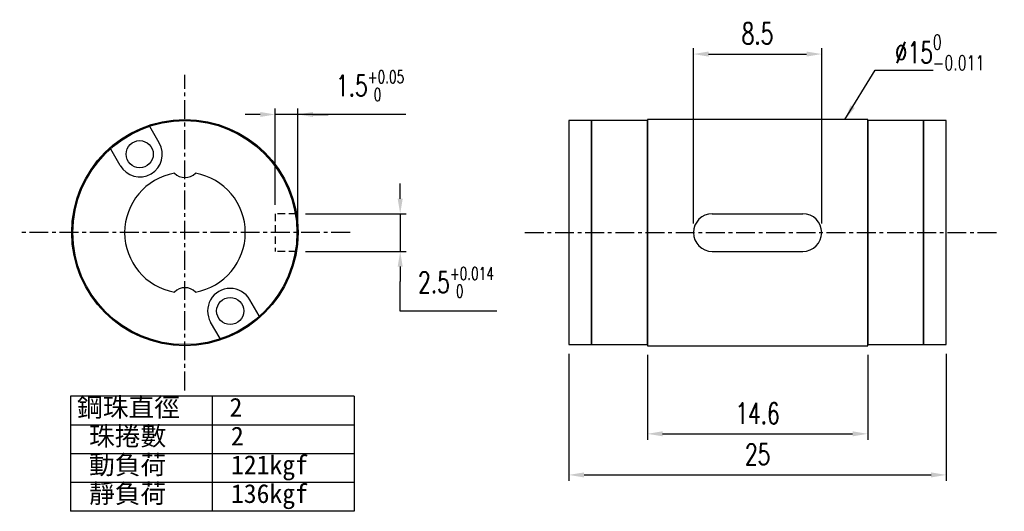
# Model space of a CAD drawing. Header units: millimetres. Extents: x 29.2 to 94.5, y 27.2 to 59.8.
import ezdxf

# ---------------------------------------------------------------- set-up
doc = ezdxf.new("R2010")
doc.units = ezdxf.units.MM
doc.linetypes.add('CENTER', pattern=[2, 1.25, -0.25, 0.25, -0.25])
doc.linetypes.add('DASHED', pattern=[0.75, 0.5, -0.25])
for name, color, linetype in [('CL', 1, 'CENTER'), ('DIM', 4, 'Continuous'), ('HID', 2, 'DASHED'), ('OUT', 3, 'Continuous')]:
    doc.layers.add(name, color=color, linetype=linetype)
doc.styles.add('DIM-7', font='SIMPLEX.shx', dxfattribs={"width": 0.7, "bigfont": 'chineset.shx'})
doc.styles.add('T', font='kaiu.ttf')
doc.dimstyles.new('CNS', dxfattribs={"dimscale": 0.4, "dimtxt": 3.5, "dimasz": 2.5, "dimexe": 1, "dimexo": 1.5, "dimgap": 0.09, "dimtad": 0, "dimtoh": 1, "dimdsep": 46, "dimtxsty": 'DIM-7', "dimcen": 0.09, "dimclrd": 256, "dimclre": 256, "dimclrt": 4, "dimadec": 0, "dimazin": 0, "dimtfac": 1, "dimtmove": 1, "dimatfit": 0, "dimfxl": 1, "dimtvp": 0.971429, "dimtolj": 1, "dimarcsym": 0})

# ---------------------------------------------------------------- blocks, each defined once
blk = doc.blocks.new('*D6')
at = {"layer": 'DEFPOINTS', "color": 0, "transparency": 16777216}
for p in [(65.627, 38.257), (90.627, 38.257), (90.627, 29.619)]:
    blk.add_point(p, dxfattribs=at)
at = {"layer": 'DIM', "lineweight": -2, "transparency": 16777216}
for p, q in [((65.627, 37.657), (65.627, 29.219)), ((90.627, 37.657), (90.627, 29.219)), ((66.627, 29.619), (89.627, 29.619))]:
    blk.add_line(p, q, dxfattribs=at)
at = {"layer": 'DIM', "transparency": 16777216}
for points in [[(66.627, 29.785), (66.627, 29.452), (65.627, 29.619)], [(89.627, 29.785), (89.627, 29.452), (90.627, 29.619)]]:
    blk.add_solid(points, dxfattribs=at)
at = {"layer": 'DIM', "color": 4, "transparency": 16777216, "insert": (78.127, 30.979), "char_height": 1.4, "attachment_point": 5, "style": 'DIM-7'}
blk.add_mtext('\\A1;25', dxfattribs=at)
blk = doc.blocks.new('*D7')
at = {"layer": 'DEFPOINTS', "color": 0, "transparency": 16777216}
for p in [(47.56, 46.932), (47.56, 44.432), (54.442, 44.432)]:
    blk.add_point(p, dxfattribs=at)
at = {"layer": 'DIM', "lineweight": -2, "transparency": 16777216}
for p, q in [((54.442, 47.932), (54.442, 48.932)), ((48.16, 46.932), (54.842, 46.932)), ((54.442, 46.932), (54.442, 44.432)), ((48.16, 44.432), (54.842, 44.432)), ((54.442, 43.432), (54.442, 42.432)), ((54.442, 40.48), (54.442, 42.432)), ((60.843, 40.48), (54.442, 40.48))]:
    blk.add_line(p, q, dxfattribs=at)
at = {"layer": 'DIM', "transparency": 16777216}
for points in [[(54.275, 47.932), (54.608, 47.932), (54.442, 46.932)], [(54.275, 43.432), (54.608, 43.432), (54.442, 44.432)]]:
    blk.add_solid(points, dxfattribs=at)
at = {"layer": 'DIM', "color": 4, "transparency": 16777216, "insert": (58.142, 42.384), "char_height": 1.4, "attachment_point": 5, "style": 'DIM-7'}
blk.add_mtext('\\A1;2.5{\\H0.840000;\\S+0.014^  0;}', dxfattribs=at)
blk = doc.blocks.new('*D8')
at = {"layer": 'DEFPOINTS', "color": 0, "transparency": 16777216}
for p in [(46.162, 53.516), (46.162, 46.932), (47.663, 45.682)]:
    blk.add_point(p, dxfattribs=at)
at = {"layer": 'DIM', "lineweight": -2, "transparency": 16777216}
for p, q in [((45.162, 53.516), (44.162, 53.516)), ((46.162, 47.532), (46.162, 53.916)), ((47.663, 53.516), (46.162, 53.516)), ((47.663, 53.516), (46.162, 53.516)), ((47.663, 46.282), (47.663, 53.916)), ((54.815, 53.516), (47.663, 53.516)), ((48.663, 53.516), (49.663, 53.516))]:
    blk.add_line(p, q, dxfattribs=at)
at = {"layer": 'DIM', "transparency": 16777216}
for points in [[(45.162, 53.682), (45.162, 53.349), (46.162, 53.516)], [(48.663, 53.682), (48.663, 53.349), (47.663, 53.516)]]:
    blk.add_solid(points, dxfattribs=at)
at = {"layer": 'DIM', "color": 4, "transparency": 16777216, "insert": (52.446, 55.42), "char_height": 1.4, "attachment_point": 5, "style": 'DIM-7'}
blk.add_mtext('\\A1;1.5{\\H0.840000;\\S+0.05^  0;}', dxfattribs=at)
blk = doc.blocks.new('*D9')
at = {"layer": 'DEFPOINTS', "color": 0, "transparency": 16777216}
for p in [(82.377, 57.52), (73.877, 45.682), (82.377, 45.682)]:
    blk.add_point(p, dxfattribs=at)
at = {"layer": 'DIM', "lineweight": -2, "transparency": 16777216}
for p, q in [((73.877, 46.282), (73.877, 57.92)), ((74.877, 57.52), (81.377, 57.52)), ((82.377, 46.282), (82.377, 57.92))]:
    blk.add_line(p, q, dxfattribs=at)
at = {"layer": 'DIM', "transparency": 16777216}
for points in [[(74.877, 57.687), (74.877, 57.354), (73.877, 57.52)], [(81.377, 57.687), (81.377, 57.354), (82.377, 57.52)]]:
    blk.add_solid(points, dxfattribs=at)
at = {"layer": 'DIM', "color": 4, "transparency": 16777216, "insert": (78.127, 58.88), "char_height": 1.4, "attachment_point": 5, "style": 'DIM-7'}
blk.add_mtext('\\A1;8.5', dxfattribs=at)
blk = doc.blocks.new('*D10')
at = {"layer": 'DEFPOINTS', "color": 0, "transparency": 16777216}
for p in [(70.827, 38.182), (85.427, 38.182), (85.427, 32.343)]:
    blk.add_point(p, dxfattribs=at)
at = {"layer": 'DIM', "lineweight": -2, "transparency": 16777216}
for p, q in [((70.827, 37.582), (70.827, 31.943)), ((85.427, 37.582), (85.427, 31.943)), ((71.827, 32.343), (84.427, 32.343))]:
    blk.add_line(p, q, dxfattribs=at)
at = {"layer": 'DIM', "transparency": 16777216}
for points in [[(71.827, 32.51), (71.827, 32.177), (70.827, 32.343)], [(84.427, 32.51), (84.427, 32.177), (85.427, 32.343)]]:
    blk.add_solid(points, dxfattribs=at)
at = {"layer": 'DIM', "color": 4, "transparency": 16777216, "insert": (78.127, 33.703), "char_height": 1.4, "attachment_point": 5, "style": 'DIM-7'}
blk.add_mtext('\\A1;14.6', dxfattribs=at)

msp = doc.modelspace()

# ---------------------------------------------------------------- linework, layer by layer
at = {"layer": 'CL'}
for p, q in [((40.173, 35.224), (40.173, 56.141)), ((51.121, 45.682), (29.225, 45.682)), ((62.705, 45.682), (94.144, 45.682))]:
    msp.add_line(p, q, dxfattribs=at)
at = {"layer": 'DIM'}
for p, q in [((51.397, 34.831), (32.585, 34.831)), ((32.585, 34.831), (32.585, 27.206)), ((41.991, 34.831), (41.991, 27.206)), ((51.397, 34.831), (51.397, 27.206)), ((51.397, 32.925), (32.585, 32.925)), ((51.397, 31.018), (32.585, 31.018)), ((51.397, 29.112), (32.585, 29.112)), ((51.397, 27.206), (32.585, 27.206))]:
    msp.add_line(p, q, dxfattribs=at)
at = {"layer": 'HID'}
for p, q in [((47.56, 46.932), (46.162, 46.932)), ((46.162, 46.932), (46.162, 44.432)), ((47.56, 44.432), (46.162, 44.432))]:
    msp.add_line(p, q, dxfattribs=at)
at = {"layer": 'OUT'}
for p, q in [((38.477, 51.629), (37.854, 52.708)), ((35.879, 50.129), (35.256, 51.208)), ((75.127, 46.932), (81.127, 46.932)), ((75.127, 44.432), (81.127, 44.432)), ((45.1, 40.157), (44.477, 41.236)), ((42.502, 38.657), (41.879, 39.736))]:
    msp.add_line(p, q, dxfattribs=at)
for points in [[(65.627, 38.257), (67.127, 38.257), (67.127, 53.107), (65.627, 53.107)], [(67.127, 38.257), (70.827, 38.257), (70.827, 53.107), (67.127, 53.107)], [(70.827, 38.182), (85.427, 38.182), (85.427, 38.182), (85.427, 53.182), (85.427, 53.182), (70.827, 53.182), (70.827, 53.182), (70.827, 38.182)], [(85.427, 38.257), (89.127, 38.257), (89.127, 53.107), (85.427, 53.107)], [(89.127, 38.257), (90.627, 38.257), (90.627, 53.107), (89.127, 53.107)]]:
    msp.add_lwpolyline(points, close=True, dxfattribs=at)
for centre, radius in [((40.173, 45.682), 7.5), ((40.173, 45.682), 7.425), ((37.178, 50.879), 0.9), ((43.178, 40.486), 0.9)]:
    msp.add_circle(centre, radius, dxfattribs=at)
for centre, radius, start, end in [((37.178, 50.879), 1.5, 210, 30), ((40.178, 45.682), 4, 100.10894, 259.89106), ((40.178, 50.332), 1, 225.40577, 314.59423), ((40.178, 45.682), 4, 280.10894, 79.89106), ((75.127, 45.682), 1.25, 90, 270), ((81.127, 45.682), 1.25, 270, 90), ((40.178, 41.032), 1, 45.40577, 134.59423), ((43.178, 40.486), 1.5, 30, 210)]:
    msp.add_arc(centre, radius, start, end, dxfattribs=at)

# ---------------------------------------------------------------- texts
at = {"layer": 'DIM', "style": 'T'}
for s, p in [('鋼珠直徑', (33.027, 33.478)), ('2', (43.133, 33.478)), ('珠捲數', (33.821, 31.571)), ('2', (43.226, 31.571)), ('動負荷', (33.821, 29.665)), ('121kgf', (43.226, 29.665)), ('靜負荷', (33.821, 27.759)), ('136kgf', (43.226, 27.759))]:
    msp.add_text(s, height=1.25, dxfattribs=at).set_placement(p)
at = {"layer": 'DIM', "color": 4, "insert": (87.225, 56.444), "char_height": 1.4, "attachment_point": 7, "style": 'DIM-7'}
msp.add_mtext('\\A1;%%C15{\\H0.7x;\\S0^ -0.011;}', dxfattribs=at)

# ---------------------------------------------------------------- dimensions: what is measured, and where the dimension line sits
at = {"layer": 'DIM'}
for base, p1, p2, picture, middle in [((82.377, 57.52), (73.877, 45.682), (82.377, 45.682), '*D9', (78.127, 58.88)), ((90.627, 29.619), (65.627, 38.257), (90.627, 38.257), '*D6', (78.127, 30.979)), ((85.427, 32.343), (70.827, 38.182), (85.427, 38.182), '*D10', (78.127, 33.703))]:
    dim = msp.add_linear_dim(base=base, p1=p1, p2=p2, dimstyle='CNS', dxfattribs=at)
    dim.commit()
    dim.dimension.update_dxf_attribs({"geometry": picture, "text_midpoint": middle})
for base, p1, p2, angle, override, picture, middle in [((46.162, 53.516), (47.663, 45.682), (46.162, 46.932), 180, {"dimgap": 0.09, "dimtol": 1, "dimlim": 0, "dimtp": 0.05, "dimtm": 0, "dimtfac": 0.6}, '*D8', (52.446, 53.436)), ((54.442, 44.432), (47.56, 46.932), (47.56, 44.432), 270, {"dimtol": 1, "dimtp": 0.014, "dimtfac": 0.6, "dimtdec": 3}, '*D7', (54.442, 40.48))]:
    dim = msp.add_linear_dim(base=base, p1=p1, p2=p2, angle=angle, dimstyle='CNS', override=override, dxfattribs=at)
    dim.commit()
    dim.dimension.update_dxf_attribs({"geometry": picture, "text_midpoint": middle, "dimtype": 160})

# ---------------------------------------------------------------- leaders
msp.add_leader([(83.911, 53.182), (85.918, 56.444), (89.769, 56.444)], dimstyle='CNS', override={"dimgap": 0.09, "dimtad": 1}, dxfattribs=at)

doc.saveas('drawing.dxf')
